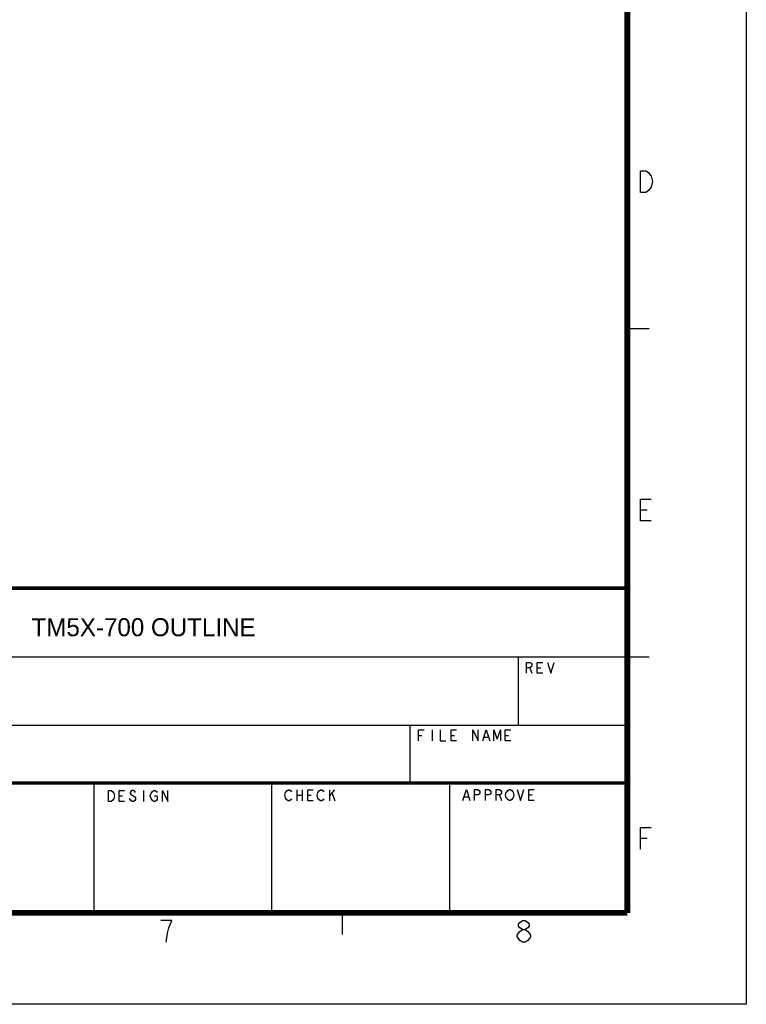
# Model space of a CAD drawing. Header units: millimetres. Extents: x 11 to 407, y 12 to 285.
# Tile 28 of 29: x 306 to 407, y 12 to 149. Entities that reach past the tile are written whole.
import ezdxf

# ---------------------------------------------------------------- set-up
doc = ezdxf.new("R2010")
doc.units = ezdxf.units.MM
doc.header["$LTSCALE"] = 23.1
doc.layers.get('0').update_dxf_attribs({"linetype": 'CONTINUOUS'})
doc.styles.add('TEXTSTYLE_2', font='txt')

msp = doc.modelspace()

# ---------------------------------------------------------------- linework, layer by layer
at = {"color": 7, "linetype": 'Continuous'}
for p, q in [((406.6465, 285.1674), (406.6465, 12.1674)), ((390.1825, 105.829), (393.1825, 105.829)), ((391.994, 80.6658), (392.9315, 80.6658)), ((291.6825, 60.329), (393.1825, 60.329)), ((375.0782, 60.329), (375.0782, 50.829)), ((376.6838, 58.7915), (376.965, 58.0416)), ((377.715, 58.7915), (378.1838, 58.7915)), ((291.6825, 50.829), (390.1825, 50.829)), ((360.0782, 50.829), (360.0782, 42.829)), ((361.2763, 49.4277), (361.7451, 49.4277)), ((363.1513, 50.1777), (363.1513, 48.6777)), ((365.7763, 49.4277), (366.2451, 49.4277)), ((370.3701, 49.1777), (370.9326, 49.1777)), ((373.2763, 49.4277), (373.7451, 49.4277)), ((316.3325, 42.829), (316.3325, 24.829)), ((340.9325, 42.829), (340.9325, 24.829)), ((365.5325, 42.829), (365.5325, 24.829)), ((319.8223, 41.0378), (320.291, 41.0378)), ((323.1973, 41.7878), (323.1973, 40.2878)), ((344.4223, 41.8784), (344.4223, 40.3784)), ((344.4223, 41.1284), (345.1723, 41.1284)), ((345.1723, 41.8784), (345.1723, 40.3784)), ((345.9223, 41.1284), (346.3911, 41.1284)), ((348.9223, 41.8784), (348.9223, 40.3784)), ((348.9223, 41.0034), (349.6723, 41.8784)), ((349.2973, 41.3784), (349.6723, 40.3784)), ((372.4853, 41.17), (372.7666, 40.42)), ((376.5165, 41.17), (376.9853, 41.17)), ((367.6103, 40.92), (368.1728, 40.92)), ((391.994, 35.1658), (392.9315, 35.1658)), ((350.6825, 24.829), (350.6825, 21.829)), ((406.6465, 12.1674), (10.6465, 12.1674))]:
    msp.add_line(p, q, dxfattribs=at)
for points, const_width in [([(390.1825, 278.829), (390.1825, 24.829)], 0.8), ([(390.1825, 69.829), (222.1825, 69.829)], 0.5), ([(390.1825, 42.829), (291.6825, 42.829)], 0.5), ([(390.1825, 24.829), (29.1825, 24.829)], 0.8)]:
    msp.add_lwpolyline(points, dxfattribs=dict(at, const_width=const_width))
for points in [[(391.994, 127.6658), (392.744, 127.6658), (393.119, 127.4158), (393.3065, 127.1658), (393.494, 126.9158), (393.6815, 126.1658), (393.494, 125.4158), (393.3065, 125.1658), (393.119, 124.9158), (392.744, 124.6658), (391.994, 124.6658), (391.994, 127.6658)], [(393.494, 79.1658), (391.994, 79.1658), (391.994, 82.1658), (393.494, 82.1658)], [(376.2151, 58.0416), (376.2151, 59.5416), (376.6838, 59.5416), (376.8713, 59.4165), (376.965, 59.2915), (376.965, 59.0416), (376.8713, 58.9165), (376.6838, 58.7915), (376.2151, 58.7915)], [(378.465, 58.0416), (377.715, 58.0416), (377.715, 59.5416), (378.465, 59.5416)], [(379.1213, 59.5416), (379.59, 58.0416), (380.0588, 59.5416)], [(361.2763, 48.6777), (361.2763, 50.1777), (362.0263, 50.1777)], [(364.2763, 50.1777), (364.2763, 48.6777), (365.0263, 48.6777)], [(366.5263, 48.6777), (365.7763, 48.6777), (365.7763, 50.1777), (366.5263, 50.1777)], [(368.7763, 48.6777), (368.7763, 50.1777), (369.5263, 48.6777), (369.5263, 50.1777)], [(370.1826, 48.6777), (370.6513, 50.1777), (371.1201, 48.6777)], [(371.6826, 48.6777), (371.6826, 50.1777), (372.1513, 48.9277), (372.6201, 50.1777), (372.6201, 48.6777)], [(374.0263, 48.6777), (373.2763, 48.6777), (373.2763, 50.1777), (374.0263, 50.1777)], [(318.3223, 41.7878), (318.6973, 41.7878), (318.8848, 41.6628)], [(318.8848, 41.6628), (319.0723, 41.4128), (319.166, 41.0378), (319.0723, 40.6628), (318.9785, 40.5378), (318.8848, 40.4128), (318.6973, 40.2878), (318.3223, 40.2878), (318.3223, 41.7878)], [(320.5723, 40.2878), (319.8223, 40.2878), (319.8223, 41.7878), (320.5723, 41.7878)], [(322.0723, 41.5378), (321.9786, 41.6628), (321.791, 41.7878), (321.6035, 41.7878), (321.416, 41.6628), (321.3223, 41.5378), (321.3223, 41.4128), (321.416, 41.2878), (321.6035, 41.1628), (321.791, 41.0378), (321.9786, 40.9128), (322.0723, 40.7878), (322.0723, 40.5378), (321.9786, 40.4128), (321.791, 40.2878), (321.6035, 40.2878), (321.416, 40.4128), (321.2285, 40.6628)], [(324.6973, 41.0378), (325.0723, 41.0378), (325.0723, 40.5378), (324.9785, 40.4128), (324.791, 40.2878), (324.6036, 40.2878), (324.416, 40.4128), (324.3223, 40.5378), (324.2285, 40.6628), (324.1348, 41.0378), (324.2285, 41.4128)], [(324.2285, 41.4128), (324.416, 41.6628), (324.6036, 41.7878), (324.791, 41.7878), (324.9785, 41.6628), (325.0723, 41.5378)], [(325.8223, 40.2878), (325.8223, 41.7878), (326.5723, 40.2878), (326.5723, 41.7878)], [(343.016, 40.5034), (342.8285, 40.7534), (342.7348, 41.1284), (342.8285, 41.5034)], [(342.8285, 41.5034), (343.016, 41.7534), (343.2035, 41.8784), (343.391, 41.8784), (343.5785, 41.7534), (343.6723, 41.6284)], [(346.6723, 40.3784), (345.9223, 40.3784), (345.9223, 41.8784), (346.6723, 41.8784)], [(347.516, 40.5034), (347.3285, 40.7534), (347.2348, 41.1284), (347.3285, 41.5034)], [(347.3285, 41.5034), (347.516, 41.7534), (347.7036, 41.8784), (347.891, 41.8784), (348.0785, 41.7534), (348.1723, 41.6284)], [(367.4228, 40.42), (367.8915, 41.92), (368.3603, 40.42)], [(369.0166, 40.42), (369.0166, 41.92), (369.4853, 41.92), (369.6728, 41.795), (369.7665, 41.67), (369.7665, 41.42), (369.6728, 41.295), (369.4853, 41.17), (369.0166, 41.17)], [(370.5165, 40.42), (370.5165, 41.92), (370.9853, 41.92), (371.1728, 41.795), (371.2665, 41.67), (371.2665, 41.42), (371.1728, 41.295), (370.9853, 41.17), (370.5165, 41.17)], [(372.0165, 40.42), (372.0165, 41.92), (372.4853, 41.92), (372.6728, 41.795), (372.7666, 41.67), (372.7666, 41.42), (372.6728, 41.295), (372.4853, 41.17), (372.0165, 41.17)], [(374.2666, 40.67), (374.1728, 40.545), (373.9853, 40.42), (373.7978, 40.42), (373.6103, 40.545), (373.5166, 40.67), (373.4228, 40.795), (373.329, 41.17), (373.4228, 41.545), (373.5166, 41.67), (373.6103, 41.795), (373.7978, 41.92), (373.9853, 41.92), (374.1728, 41.795), (374.2666, 41.67), (374.3603, 41.545), (374.454, 41.17), (374.3603, 40.795), (374.2666, 40.67)], [(374.9228, 41.92), (375.3916, 40.42), (375.8603, 41.92)], [(377.2665, 40.42), (376.5165, 40.42), (376.5165, 41.92), (377.2665, 41.92)], [(343.6723, 40.6284), (343.5785, 40.5034), (343.391, 40.3784), (343.2035, 40.3784), (343.016, 40.5034)], [(348.1723, 40.6284), (348.0785, 40.5034), (347.891, 40.3784), (347.7036, 40.3784), (347.516, 40.5034)], [(391.994, 33.6658), (391.994, 36.6658), (393.494, 36.6658)], [(326.7167, 22.7642), (327.0917, 23.7642), (325.5917, 23.7642)], [(375.6542, 22.5142), (375.2792, 22.7642), (375.0917, 23.0142), (375.0917, 23.2642), (375.2792, 23.5142), (375.6542, 23.7642), (376.0292, 23.7642), (376.4042, 23.5142), (376.5917, 23.2642), (376.5917, 23.0142), (376.4042, 22.7642), (376.0292, 22.5142)], [(326.3417, 20.7642), (326.5292, 22.0142), (326.7167, 22.7642)], [(375.6542, 20.7642), (375.2792, 21.0142), (375.0917, 21.2642), (374.9042, 21.5142), (374.9042, 21.7642), (375.0917, 22.0142), (375.2792, 22.2642), (375.6542, 22.5142), (376.0292, 22.5142), (376.4042, 22.2642), (376.5917, 22.0142), (376.7792, 21.7642), (376.7792, 21.5142)], [(376.7792, 21.5142), (376.4042, 21.0142), (376.0292, 20.7642), (375.6542, 20.7642)]]:
    msp.add_lwpolyline(points, dxfattribs=at)

# ---------------------------------------------------------------- texts
at = {"color": 7, "linetype": 'Continuous', "insert": (307.6861, 65.6705), "char_height": 2.5, "width": 79.861638, "attachment_point": 1, "line_spacing_factor": 0.9, "style": 'TEXTSTYLE_2'}
msp.add_mtext('{\\C2;TM5X-700 OUTLINE}', dxfattribs=at)

doc.saveas('drawing.dxf')
